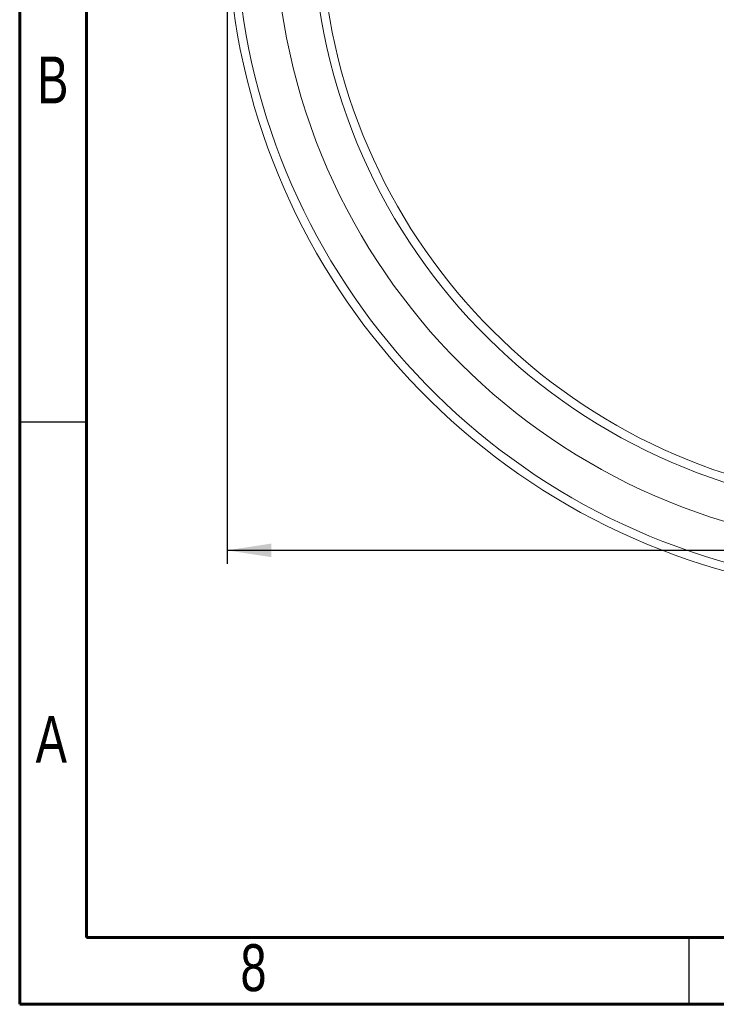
# Model space of a CAD drawing. Header units: inches. Extents: x 0.6 to 16.3, y 0.2 to 11.5.
# Tile 1 of 17: x 0.6 to 2.6, y 0.2 to 3.1. Entities that reach past the tile are written whole.
import ezdxf

# ---------------------------------------------------------------- set-up
doc = ezdxf.new("R2010")
doc.units = ezdxf.units.IN
doc.header["$MEASUREMENT"] = 0
doc.layers.add('FORMAT', color=7, linetype='Continuous')
doc.styles.add('SLDTEXTSTYLE0', font='TXT', dxfattribs={"width": 0.75})
doc.dimstyles.new('SLDDIMSTYLE0', dxfattribs={"dimtxt": 0.137795, "dimasz": 0.13, "dimexe": 0, "dimexo": 0.0625, "dimgap": 0.034449, "dimtad": 1, "dimlfac": 2, "dimrnd": 1e-09, "dimzin": 12, "dimdsep": 46, "dimlunit": 5, "dimtxsty": 'SLDTEXTSTYLE0', "dimsah": 1, "dimcen": 0.09, "dimadec": 0, "dimazin": 3, "dimtfac": 1, "dimtofl": 0, "dimtmove": 0, "dimatfit": 3, "dimfxl": 0, "dimfrac": 2, "dimtolj": 1, "dimtzin": 12, "dimarcsym": 0})

# ---------------------------------------------------------------- blocks, each defined once
blk = doc.blocks.new('_D')
at = {"layer": 'FORMAT'}
for p, q in [((1.2004, 3.3586), (1.2004, 1.4924)), ((5.2004, 3.3586), (5.2004, 1.4924)), ((5.2004, 1.5318), (1.2004, 1.5318))]:
    blk.add_line(p, q, dxfattribs=at)
for points in [[(1.2004, 1.5318), (1.3304, 1.5118), (1.3304, 1.5518)], [(5.2004, 1.5318), (5.0704, 1.5518), (5.0704, 1.5118)]]:
    blk.add_solid(points, dxfattribs=at)
at = {"layer": 'FORMAT', "char_height": 0.1378, "attachment_point": 1, "style": 'SLDTEXTSTYLE0'}
for s, insert in [('%%c', (3.0456, 1.7094)), ('8', (3.2534, 1.7115))]:
    blk.add_mtext(s, dxfattribs=dict(at, insert=insert))

msp = doc.modelspace()

# ---------------------------------------------------------------- linework, layer by layer
at = {"color": 7, "linetype": 'Continuous', "lineweight": 60}
for p, q in [((0.59055118, 0.19685039), (0.59055118, 11.49606299)), ((0.78740157, 0.39370079), (0.78740157, 11.2992126)), ((16.14173228, 0.39370079), (0.78740157, 0.39370079)), ((16.33858268, 0.19685039), (0.59055118, 0.19685039))]:
    msp.add_line(p, q, dxfattribs=at)
at = {"color": 7, "linetype": 'Continuous', "lineweight": 30}
for p, q in [((0.59055118, 1.90944882), (0.78740157, 1.90944882)), ((2.55905512, 0.19685039), (2.55905512, 0.39370079))]:
    msp.add_line(p, q, dxfattribs=at)
at = {"color": 7, "linetype": 'Continuous', "lineweight": 15}
for radius, start, end in [(1.86, 98.17277067, 0), (1.75, 98.56242787, 0), (2, 180, 56.50991687), (1.975, 180, 56.34727586), (1.725, 183.40653845, 266.59346155)]:
    msp.add_arc((3.20042177, 3.39794567), radius, start, end, dxfattribs=at)

# ---------------------------------------------------------------- texts
at = {"color": 7, "linetype": 'Continuous', "lineweight": 0, "char_height": 0.13779528, "attachment_point": 2, "style": 'SLDTEXTSTYLE0'}
for s, insert in [('B', (0.68792377, 2.98400531)), ('A', (0.68347414, 1.04502893)), ('8', (1.27814004, 0.373408))]:
    msp.add_mtext(s, dxfattribs=dict(at, insert=insert))

# ---------------------------------------------------------------- dimensions: what is measured, and where the dimension line sits
at = {"layer": 'FORMAT'}
dim = msp.add_linear_dim(base=(1.20042177, 1.53180394), p1=(5.20042177, 3.39794567), p2=(1.20042177, 3.39794567), text='%%c<>', dimstyle='SLDDIMSTYLE0', dxfattribs=at)
dim.commit()
dim.dimension.update_dxf_attribs({"geometry": '_D', "text_midpoint": (3.20042177, 1.53180394), "dimtype": 160})

doc.saveas('drawing.dxf')
